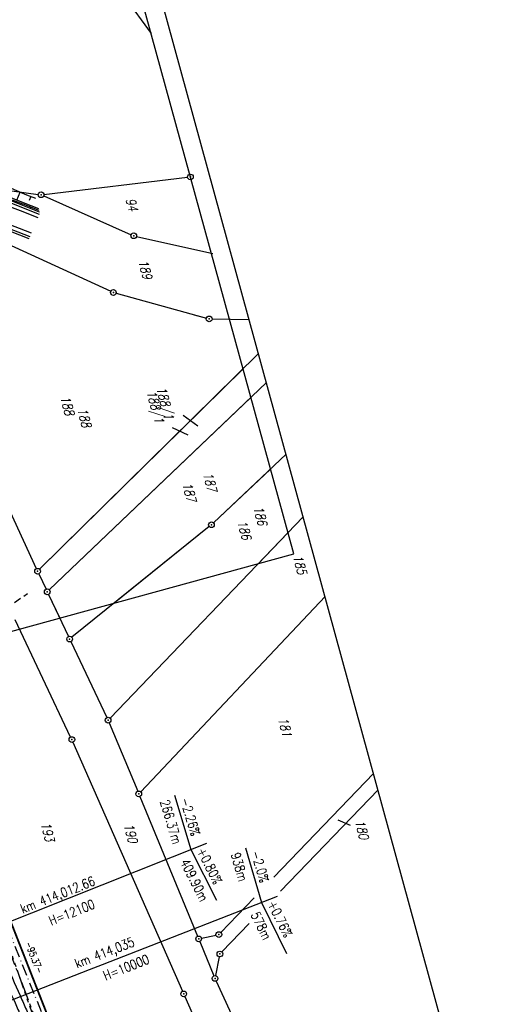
# Model space of a CAD drawing. Extents: x 447258 to 447844, y 441190 to 442763.
# Tile 37 of 123: x 447718 to 447844, y 441327 to 441587. Entities that reach past the tile are written whole.
import ezdxf

# ---------------------------------------------------------------- set-up
doc = ezdxf.new("R2010")
doc.units = 0
doc.header["$LTSCALE"] = 2
doc.header["$MEASUREMENT"] = 0
for name, pattern in [('AUSGEZOGEN', [0]), ('BAB-FM2', [2.6, 1.5, -0.5, 0.1, -0.5]), ('GESTRICH-X2', [1.5, 1, -0.5]), ('PHANTOMX2', [5, 2.5, -0.5, 0.5, -0.5, 0.5, -0.5])]:
    doc.linetypes.add(name, pattern=pattern)
doc.layers.get('0').update_dxf_attribs({"linetype": 'AUSGEZOGEN'})
for name, color, linetype in [('207-FLSTNR', 8, 'AUSGEZOGEN'), ('207-GRENZL', 8, 'AUSGEZOGEN'), ('207-GRENZP', 8, 'AUSGEZOGEN'), ('208-ABSTAND', 8, 'AUSGEZOGEN'), ('208-FLSTNR', 8, 'AUSGEZOGEN'), ('208-GRENZL', 8, 'AUSGEZOGEN'), ('208-GRENZL-BAB', 7, 'AUSGEZOGEN'), ('208-GRENZP', 8, 'AUSGEZOGEN'), ('BAB_FM', 5, 'BAB-FM2'), ('BOESCHG', 250, 'AUSGEZOGEN'), ('DB-Bestand', 8, 'CONTINUOUS'), ('DB-Wegboeschungen', 15, 'CONTINUOUS'), ('DB-Wege', 15, 'CONTINUOUS'), ('DURCHL', 200, 'GESTRICH-X2'), ('FBRTOP', 250, 'AUSGEZOGEN'), ('Lichtwellenleiter COLT', 46, 'PHANTOMX2'), ('Lichtwellenleiter GLH', 46, 'PHANTOMX2'), ('MULDE', 250, 'AUSGEZOGEN'), ('NZ', 250, 'AUSGEZOGEN'), ('Planeinteilung', 250, 'CONTINUOUS'), ('RAHMEN', 7, 'AUSGEZOGEN'), ('SCHLITZRINNE', 200, 'AUSGEZOGEN')]:
    doc.layers.add(name, color=color, linetype=linetype)
doc.styles.add('ROMANS', font='romans.shx', dxfattribs={"width": 0.8})

# ---------------------------------------------------------------- blocks, each defined once
blk = doc.blocks.new('1135297')
blk.add_line((1135, 297), (0, 297))
at = {"layer": 'RAHMEN'}
for p, q in [((950, 292), (25, 292)), ((950, 5), (950, 292))]:
    blk.add_line(p, q, dxfattribs=at)
blk = doc.blocks.new('GST')
at = {"color": 0}
blk.add_circle((0, 0), 0.75, dxfattribs=at)
blk.add_point((0, 0), dxfattribs=at)

msp = doc.modelspace()

# ---------------------------------------------------------------- linework, layer by layer
at = {"layer": '207-FLSTNR'}
msp.add_line((447758.27, 441479.07), (447762.39, 441477.18), dxfattribs=at)
at = {"layer": '207-GRENZL'}
for p, q in [((447734.92, 441607.7), (447752.7, 441583.07)), ((447677.69, 441546.63), (447722.91, 441540.62)), ((447724.4, 441540.61), (447762.33, 441545.13)), ((447724.34, 441540.22), (447747.43, 441529.99)), ((447748.85, 441529.53), (447769, 441525.05)), ((447714.66, 441527.69), (447742.05, 441515.04)), ((447743.45, 441514.53), (447767.3, 441507.96)), ((447768.77, 441507.75), (447773.36, 441507.67)), ((447722.43, 441441.84), (447697.22, 441496.52)), ((447723.27, 441441.69), (447776.95, 441494.59)), ((447725.83, 441436.25), (447779.02, 441487.05)), ((447784.2, 441468.14), (447769.18, 441453.94)), ((447768.05, 441452.96), (447742.96, 441432.75)), ((447780.95, 441443.16), (447788.76, 441451.3)), ((447723.06, 441440.48), (447724.97, 441436.41)), ((447725.61, 441435.05), (447728.57, 441428.8))]:
    msp.add_line(p, q, dxfattribs=at)
at = {"layer": '208-FLSTNR'}
for p, q in [((447761.13, 441482.32), (447765.03, 441479.55)), ((447805.32, 441374.08), (447802.04, 441375.46))]:
    msp.add_line(p, q, dxfattribs=at)
at = {"layer": '208-GRENZL'}
for p, q in [((447764.02, 441508.86), (447767.3, 441507.96)), ((447768.77, 441507.75), (447778.57, 441507.59)), ((447723.27, 441441.69), (447781.03, 441498.61)), ((447722.43, 441441.84), (447699.22, 441492.18)), ((447725.83, 441436.25), (447783.13, 441490.98)), ((447788.32, 441472.03), (447769.17, 441453.94)), ((447792.84, 441455.55), (447741.87, 441402.4)), ((447768.05, 441452.96), (447731.77, 441423.73)), ((447723.06, 441440.48), (447724.97, 441436.41)), ((447725.61, 441435.05), (447730.87, 441423.94)), ((447798.61, 441434.48), (447749.95, 441382.95)), ((447731.46, 441397.41), (447716.84, 441428.35)), ((447731.51, 441422.58), (447741.03, 441402.54)), ((447741.64, 441401.17), (447749.15, 441383.09)), ((447732.08, 441396.04), (447761, 441330.3)), ((447811.4, 441387.82), (447785.1, 441360.41)), ((447812.6, 441383.46), (447786.81, 441356.71)), ((447749.73, 441381.71), (447764.96, 441344.83)), ((447779.86, 441354.95), (447771.09, 441345.81)), ((447778.6, 441348.19), (447771.37, 441340.69)), ((447765.98, 441344.3), (447769.84, 441345.11)), ((447765.54, 441343.45), (447769.28, 441334.39)), ((447770.7, 441339.41), (447769.72, 441334.44)), ((447769.88, 441333.02), (447796.04, 441275.58)), ((447761.6, 441328.92), (447773.42, 441302.32))]:
    msp.add_line(p, q, dxfattribs=at)
at = {"layer": '208-GRENZL-BAB', "const_width": 0.5, "flags": 128}
msp.add_lwpolyline([(447704.84, 441376.22), (447739.13, 441288.84)], dxfattribs=at)
at = {"layer": 'BAB_FM', "flags": 128}
msp.add_lwpolyline([(447712.81, 441351.82), (447730.35, 441308.6)], dxfattribs=at)
at = {"layer": 'BOESCHG'}
msp.add_lwpolyline([(447744.95, 441241.47, 0.000566), (447740.84, 441253.56, 0.001299), (447740.49, 441254.6, 0.000044), (447730.03, 441284.8, 0.009659), (447718.62, 441315.75, 0.006853), (447701.12, 441358.82)], format="xyb", dxfattribs=at)
at = {"layer": 'DB-Bestand', "linetype": 'Continuous'}
msp.add_line((447723.28, 441535.74), (447723.24, 441535.75), dxfattribs=at)
at = {"layer": 'DB-Wegboeschungen', "linetype": 'Continuous'}
for p, q in [((447715.18, 441542.56), (447719.78, 441540.54)), ((447717.3, 441539.1), (447718.14, 441541.21)), ((447714.34, 441540.29), (447718.97, 441538.49)), ((447715.9, 441538.92), (447718.71, 441537.82)), ((447716.01, 441539.2), (447718.83, 441538.12)), ((447718.97, 441538.49), (447722.96, 441536.9)), ((447719.78, 441540.54), (447722.21, 441539.63)), ((447720.93, 441540.07), (447720.53, 441539.04)), ((447718.05, 441538.08), (447718.12, 441538.21)), ((447718.71, 441537.82), (447723.19, 441536.04)), ((447718.83, 441538.12), (447723.09, 441536.42)), ((447720.83, 441536.99), (447720.95, 441537.24)), ((447720.53, 441528.88), (447713.11, 441531.79))]:
    msp.add_line(p, q, dxfattribs=at)
at = {"layer": 'DB-Wege', "linetype": 'Continuous'}
for p, q in [((447715.32, 441537.43), (447718.15, 441536.33)), ((447715.68, 441538.36), (447718.47, 441537.27)), ((447718.15, 441536.33), (447722.78, 441534.52)), ((447718.47, 441537.27), (447723.17, 441535.43)), ((447721.11, 441530.35), (447713.69, 441533.26)), ((447720.74, 441529.42), (447713.32, 441532.33))]:
    msp.add_line(p, q, dxfattribs=at)
at = {"layer": 'DURCHL'}
msp.add_line((447716.62, 441432.9), (447720.06, 441435.32), dxfattribs=at)
at = {"layer": 'FBRTOP'}
msp.add_lwpolyline([(447596.8, 441597.66, 0.001559), (447601.46, 441586.17, 0.001554), (447606.82, 441573.2, 0.002025), (447611, 441563.29, 0.001093), (447616.91, 441549.51, 0.001666), (447620.84, 441540.48, 0.000011), (447621.79, 441538.32, 0.000206), (447621.84, 441538.2, 0.000001), (447626.14, 441528.44, 0.000001), (447630.88, 441517.67), (447640.96, 441494.79), (447651.04, 441471.91), (447661.11, 441449.03), (447671.19, 441426.15), (447679.87, 441406.45, -0.000188), (447679.98, 441406.21, -0.000015), (447681.29, 441403.2, -0.001781), (447685.21, 441394.21, -0.001137), (447691.26, 441380.09, -0.001972), (447695.57, 441369.84, -0.001557), (447700.95, 441356.82, -0.001551), (447705.68, 441345.15, -0.001548), (447710.35, 441333.42, -0.001549), (447714.94, 441321.67, -0.001552)], format="xyb", dxfattribs=at)
at = {"layer": 'Lichtwellenleiter COLT', "flags": 128}
msp.add_lwpolyline([(447442.96, 442335.56), (447456.7, 442249.29), (447463.6, 442209.09), (447469.32, 442174.78), (447469.36, 442166.15), (447470.01, 442158.25), (447478.55, 442083.31), (447480.14, 442073.68), (447482.71, 442066.62), (447489.76, 442034.75), (447494.21, 442009.95), (447495.29, 441993.16), (447497.59, 441980.16), (447507.01, 441951.68), (447515.71, 441920.25), (447518.26, 441903.22), (447520.43, 441896.13), (447523.64, 441884.43), (447526.37, 441878.79), (447528.11, 441866.61), (447535.41, 441848.78), (447549.9, 441801.26), (447568.27, 441742.34), (447581.42, 441716.38), (447612.07, 441661.31), (447621.06, 441647.3), (447628.35, 441633.93), (447651.39, 441582.52), (447667.47, 441546.03), (447670.34, 441536.67), (447673.43, 441498.26), (447664.89, 441495.23), (447661.03, 441486.35), (447675.09, 441449.74), (447687.91, 441416.57), (447692.3, 441403.5), (447701.96, 441375.5), (447703.06, 441372.66), (447718.41, 441332.85), (447728.05, 441307.18), (447736.09, 441285.14), (447740.65, 441276.91), (447753.75, 441244.43), (447753.96, 441243.94)], dxfattribs=at)
at = {"layer": 'Lichtwellenleiter GLH', "flags": 128}
msp.add_lwpolyline([(447443.04, 442335.58), (447446.8, 442314.88), (447447.2, 442307.73), (447447.04, 442305.66), (447448.11, 442303.18), (447455.85, 442257.88), (447455.97, 442254.99), (447459.18, 442233.7), (447462.55, 442212.49), (447466.16, 442189.43), (447469.2, 442166.06), (447470.01, 442158.25), (447477.85, 442087.76), (447478.83, 442082.34), (447479.74, 442076.08), (447482.71, 442066.62), (447482.87, 442066.06), (447485.15, 442052.08), (447487.03, 442045.02), (447495.36, 441997.64), (447495.6, 441995.69), (447495.21, 441993.32), (447496.28, 441982.82), (447499.1, 441971.42), (447507.79, 441945.91), (447510.42, 441935.5), (447513.48, 441923.43), (447517.9, 441903.13), (447521.94, 441888.8), (447544.37, 441820.37), (447557.57, 441774.31), (447581.17, 441717.98), (447600.46, 441683.64), (447618.3, 441651.87), (447628.98, 441630.36), (447653.54, 441577.92), (447660.35, 441562.95), (447664.56, 441553.74), (447668.65, 441544.5), (447669.8, 441541.08), (447661.43, 441483.76), (447662.61, 441481.55), (447669.4, 441464.07), (447675.66, 441448.3), (447681.09, 441434.84), (447685.34, 441422.75), (447689.15, 441411.07), (447689.92, 441408.69), (447693.54, 441400.58), (447697.25, 441388.48), (447698.59, 441384.75), (447711.28, 441353.27), (447728.9, 441302.55), (447734.68, 441288.07), (447738.28, 441281.65), (447743.23, 441270.19), (447752.44, 441247.18), (447753.82, 441243.9)], dxfattribs=at)
at = {"layer": 'MULDE'}
for points in [[(447706.42, 441350.02, 0.001293), (447707.61, 441347.46, -0.002897), (447711.48, 441339.08, -0.001608), (447716.79, 441327.27, -0.005466), (447718.3, 441323.79, -0.003266), (447719.11, 441321.84, -0.000308), (447727.53, 441301, -0.002448), (447731.82, 441290.22, 0.004348), (447734.27, 441284.13, 0.055174), (447735.88, 441281.2, -0.042359), (447737.84, 441277.83, -0.02166), (447741.35, 441269.5, 0.009084), (447749.31, 441249.21, 0.003989), (447751.79, 441243.34, -0.0138)], [(447714.54, 441337.17, -0.001235), (447718.62, 441328.08, -0.005466), (447720.15, 441324.56, -0.003266), (447720.96, 441322.59, -0.000308), (447729.39, 441301.75, -0.002448), (447733.68, 441290.95, 0.004348), (447736.12, 441284.9, 0.055174), (447737.51, 441282.35, -0.042359), (447739.65, 441278.69, -0.02166), (447743.23, 441270.19, 0.009084), (447751.16, 441249.97, 0.004168), (447753.74, 441243.88, -0.0138)]]:
    msp.add_lwpolyline(points, format="xyb", dxfattribs=at)
at = {"layer": 'NZ'}
for p, q in [((447758.89, 441382.11), (447763.19, 441367.74)), ((447682.11, 441335.53), (447767.4, 441369.41)), ((447763.19, 441367.74), (447769.92, 441354.33)), ((447777.6, 441368.16), (447781.81, 441353.77)), ((447739.88, 441337.38), (447786.03, 441355.41)), ((447781.81, 441353.77), (447788.47, 441340.32)), ((447697.09, 441320.67), (447736.42, 441336.03)), ((447736.42, 441336.03), (447739.88, 441337.38))]:
    msp.add_line(p, q, dxfattribs=at)
at = {"layer": 'SCHLITZRINNE'}
msp.add_lwpolyline([(447634.14, 441473.28, 0.00001), (447641.34, 441457, 0.000017), (447645.44, 441447.72), (447653.96, 441428.44, -0.00021), (447659.22, 441416.54, -0.000185), (447665.16, 441403.06, -0.000892), (447665.83, 441401.53, -0.000138), (447670.14, 441391.63, -0.002137), (447678.11, 441373.1, -0.002233), (447685.59, 441355.3, -0.003057), (447692.73, 441337.75, -0.002736), (447700.49, 441318.06, -0.000329), (447703.17, 441311.14, -0.000855), (447704.2, 441308.47, -0.001627), (447706.53, 441302.31, -0.000795), (447711.24, 441289.67, -0.002189), (447714.99, 441279.45, -0.001287), (447721.23, 441262.02, -0.000521), (447729.83, 441237.32, -0.003942)], format="xyb", dxfattribs=at)
at = {"layer": 'SCHLITZRINNE', "flags": 128}
msp.add_lwpolyline([(447667.01, 441390.21, -0.002759), (447677.37, 441366.11, -0.005461), (447682.41, 441353.85, -0.000091), (447696.65, 441318.02, -0.002477), (447697.17, 441316.71, -0.001623), (447704, 441298.84, -0.002817), (447707.84, 441288.51, -0.002948), (447712.77, 441274.78, 0.001384), (447723.18, 441245.5, 0.001485), (447723.25, 441245.3, 0.000117), (447724.19, 441242.72)], format="xyb", dxfattribs=at)

# ---------------------------------------------------------------- block references
at = {"layer": '207-GRENZP', "rotation": 285.3280982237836}
for p in [(447763.07, 441545.22), (447723.65, 441540.52), (447748.12, 441529.69), (447742.73, 441514.73), (447768.02, 441507.76), (447768.63, 441453.43), (447722.74, 441441.16), (447725.29, 441435.73)]:
    msp.add_blockref('GST', p, dxfattribs=at)
at = {"layer": '208-GRENZP', "rotation": 284.4375024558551}
for p in [(447768.02, 441507.76), (447768.63, 441453.43), (447722.74, 441441.16), (447725.29, 441435.73), (447731.19, 441423.26), (447741.35, 441401.86), (447731.78, 441396.73), (447749.44, 441382.4), (447770.57, 441345.27), (447765.25, 441344.14), (447770.85, 441340.15), (447769.57, 441333.7), (447761.3, 441329.61)]:
    msp.add_blockref('GST', p, dxfattribs=at)
at = {"layer": 'Planeinteilung', "linetype": 'Continuous', "rotation": 285.3280982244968}
msp.add_blockref('1135297', (447257.6, 442284.75), dxfattribs=at)

# ---------------------------------------------------------------- texts
at = {"layer": '207-FLSTNR', "style": 'ROMANS', "oblique": 15, "width": 0.8}
for s, p in [('94', (447745.95, 441539.32)), ('189', (447749.26, 441523.04)), ('188', (447728.7, 441487.1)), ('188/1', (447751.47, 441488.56)), ('187', (447760.89, 441464.25)), ('186', (447775.42, 441454.27))]:
    msp.add_text(s, height=2.5, rotation=285.3281, dxfattribs=at).set_placement(p)
at = {"layer": '208-ABSTAND', "insert": (447721.86, 441339.23), "char_height": 1.8, "attachment_point": 5, "rotation": 291.4209, "style": 'ROMANS'}
msp.add_mtext('-95.37-', dxfattribs=at)
at = {"layer": '208-FLSTNR', "style": 'ROMANS', "oblique": 15, "width": 0.8}
for s, p in [('188/1', (447754.09, 441489.55)), ('188', (447733.24, 441483.95)), ('187', (447766.38, 441466.96)), ('186', (447779.67, 441458.04)), ('185', (447790.12, 441445.16)), ('181', (447786.19, 441402.3)), ('193', (447723.54, 441374.64)), ('180', (447806.47, 441375.23)), ('190', (447745.47, 441374.28))]:
    msp.add_text(s, height=2.5, rotation=284.4375, dxfattribs=at).set_placement(p)
at = {"layer": 'NZ', "style": 'ROMANS', "width": 0.8}
for s, rotation, p in [('266.37m', 286.6658, (447755.03, 441380.4)), ('-2.26%', 286.6658, (447760.37, 441380.95)), ('+0.80%', 296.6658, (447764.72, 441367.43)), ('938m', 286.3378, (447773.72, 441366.47)), ('-2.0%', 286.3378, (447779.07, 441366.99)), ('409.90m', 296.6658, (447760.32, 441364.45)), ('km 414,012.66', 21.6658, (447718.8, 441350.76)), ('+0.76%', 296.3378, (447783.35, 441353.45)), ('H=12100', 21.6658, (447726.32, 441347.63)), ('578m', 296.3378, (447778.93, 441350.5)), ('km 414,035', 21.3378, (447733.15, 441336.34)), ('H=10000', 21.3378, (447740.66, 441333.16))]:
    msp.add_text(s, height=2.5, rotation=rotation, dxfattribs=at).set_placement(p)

doc.saveas('drawing.dxf')
